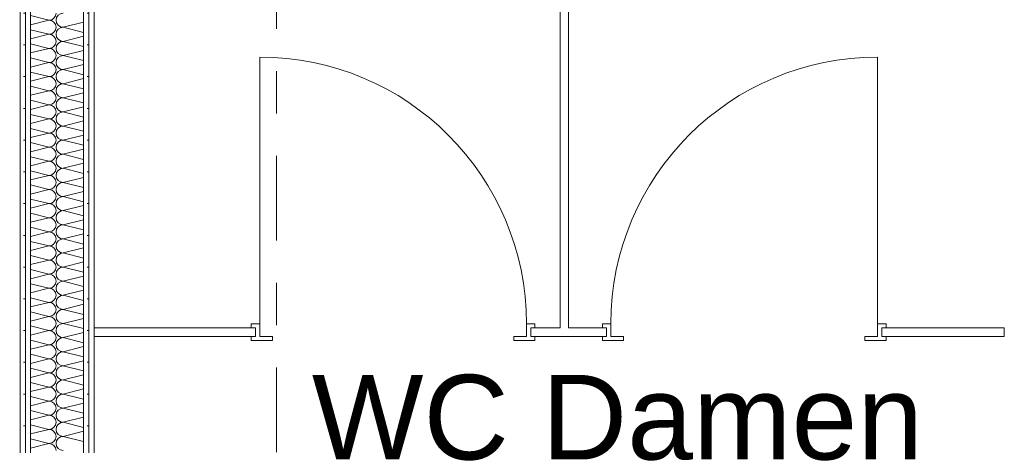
# Model space of a CAD drawing. Header units: metres. Extents: x -167 to 338, y -186 to 508.
# Tile 89 of 256: x 52.15 to 54.47, y 38.86 to 39.86. Entities that reach past the tile are written whole.
import ezdxf
from ezdxf.enums import TextEntityAlignment as Align

# ---------------------------------------------------------------- set-up
doc = ezdxf.new("R2010")
doc.units = ezdxf.units.M
doc.header["$MEASUREMENT"] = 0
doc.linetypes.add('Raster', pattern=[0.4, 0.2, -0.1, 0, -0.1])
for name, color, linetype in [('10 Wand außen', 7, 'Continuous'), ('70 Sanitär Installation', 7, 'Continuous'), ('80 Raum', 7, 'Continuous'), ('90 Achsraster', 7, 'Continuous'), ('94 Genehmigungsplanung Bemaßung', 7, 'Continuous')]:
    doc.layers.add(name, color=color, linetype=linetype)
doc.styles.add('ERSTELLTER_STIL_1', font='arial.ttf')
doc.styles.add('ERSTELLTER_STIL_2', font='arial.ttf')
doc.dimstyles.new('ERSTELLTER_STIL__1', dxfattribs={"dimtxt": 0.25, "dimasz": 0.19, "dimexe": 0.18, "dimexo": 0.1, "dimgap": 0, "dimtad": 1, "dimtih": 1, "dimtoh": 1, "dimzin": 0, "dimdsep": 46, "dimtxsty": 'ERSTELLTER_STIL_1', "dimblk": 'ARROWHEAD_6', "dimblk1": 'ARROWHEAD_6', "dimblk2": 'ARROWHEAD_6', "dimcen": 0.09, "dimclrd": 7, "dimclre": 7, "dimclrt": 7, "dimazin": 0, "dimtfac": 1, "dimtdec": 4, "dimtmove": 0, "dimatfit": 3, "dimfxl": 1, "dimtolj": 1, "dimtzin": 0, "dimarcsym": 0})
doc.dimstyles.new('ERSTELLTER_STIL__2', dxfattribs={"dimtxt": 0.25, "dimasz": 0.19, "dimexe": 0.18, "dimexo": 0.1, "dimgap": 0, "dimtad": 1, "dimzin": 0, "dimdsep": 46, "dimtxsty": 'ERSTELLTER_STIL_1', "dimblk": 'ARROWHEAD_6', "dimblk1": 'ARROWHEAD_6', "dimblk2": 'ARROWHEAD_6', "dimcen": 0.09, "dimclrd": 7, "dimclre": 7, "dimclrt": 7, "dimazin": 0, "dimtfac": 1, "dimtdec": 4, "dimtmove": 0, "dimatfit": 3, "dimfxl": 1, "dimtolj": 1, "dimtzin": 0, "dimarcsym": 0})
pattern_1 = [(0, (27236.132094, 33357.27905), (0, 0.075), [0, -0.075])]

# ---------------------------------------------------------------- blocks, each defined once
blk = doc.blocks.new('WC Damen_0-06_13_1', base_point=(53.5448, 38.5203))
at = {"layer": '80 Raum', "color": 7, "lineweight": 18, "insert": (52.8362, 38.2352), "char_height": 0.2, "attachment_point": 1, "style": 'ERSTELLTER_STIL_1'}
blk.add_mtext('\\A1;{\\pql;\\pt0,0.2;\\fArial|b0|i0|c0|p0;\\W1.000000;7,44\\fArial|b0|i0|c0|p0;\\W1.000000;\\A1{\\H.66x;\\S^  ;}\\fArial|b0|i0|c0|p0;\\W1.000000; m\\fArial|b0|i0|c0|p0;\\W1.000000;\\A1{\\H.66x;\\S2^  ;}}', dxfattribs=at)
at = {"layer": '80 Raum', "color": 7, "lineweight": 18, "style": 'ERSTELLTER_STIL_1'}
for tag, p in [('DUMMY_850', (54.2535, 39.0703)), ('ROOM_NAME', (52.8362, 39.0245)), ('DUMMY_851', (53.3851, 38.6774)), ('ROOM_NUMBER', (52.8362, 38.6317)), ('DUMMY_852', (52.8362, 38.2845))]:
    blk.add_attdef(tag, text='', height=0.2, dxfattribs=at).set_placement(p, align=Align.TOP_LEFT)
blk = doc.blocks.new('*X101', base_point=(27236.1321, 33357.279))
at = {"layer": '10 Wand außen', "color": 8, "linetype": 'Continuous', "lineweight": 18}
for p, q in [((52.1722, 39.8732), (52.2154, 39.8624)), ((52.1722, 39.8516), (52.2154, 39.8624)), ((52.2488, 39.8457), (52.2972, 39.8578)), ((52.1722, 39.8399), (52.2154, 39.829)), ((52.2488, 39.8457), (52.2972, 39.8336)), ((52.1722, 39.8182), (52.2154, 39.829)), ((52.2488, 39.8124), (52.2972, 39.8245)), ((52.2488, 39.8124), (52.2972, 39.8003)), ((52.1722, 39.8065), (52.2154, 39.7957)), ((52.1722, 39.7849), (52.2154, 39.7957)), ((52.2488, 39.779), (52.2972, 39.7911)), ((52.1722, 39.7732), (52.2154, 39.7624)), ((52.2488, 39.779), (52.2972, 39.767)), ((52.1722, 39.7516), (52.2154, 39.7624)), ((52.1722, 39.7399), (52.2154, 39.729)), ((52.2488, 39.7457), (52.2972, 39.7578)), ((52.2488, 39.7457), (52.2972, 39.7336)), ((52.1722, 39.7182), (52.2154, 39.729)), ((52.2488, 39.7124), (52.2972, 39.7245)), ((52.1722, 39.7065), (52.2154, 39.6957)), ((52.1722, 39.6849), (52.2154, 39.6957)), ((52.2488, 39.7124), (52.2972, 39.7003)), ((52.1722, 39.6732), (52.2154, 39.6624)), ((52.2488, 39.679), (52.2972, 39.6911)), ((52.2488, 39.679), (52.2972, 39.667)), ((52.1722, 39.6516), (52.2154, 39.6624)), ((52.2488, 39.6457), (52.2972, 39.6578)), ((52.1722, 39.6399), (52.2154, 39.629)), ((52.1722, 39.6182), (52.2154, 39.629)), ((52.2488, 39.6457), (52.2972, 39.6336)), ((52.2488, 39.6124), (52.2972, 39.6245)), ((52.1722, 39.6065), (52.2154, 39.5957)), ((52.2488, 39.6124), (52.2972, 39.6003)), ((52.1722, 39.5849), (52.2154, 39.5957)), ((52.2488, 39.579), (52.2972, 39.5911)), ((52.2488, 39.579), (52.2972, 39.567)), ((52.1722, 39.5732), (52.2154, 39.5624)), ((52.1722, 39.5516), (52.2154, 39.5624)), ((52.2488, 39.5457), (52.2972, 39.5578)), ((52.1722, 39.5399), (52.2154, 39.529)), ((52.2488, 39.5457), (52.2972, 39.5336)), ((52.1722, 39.5182), (52.2154, 39.529)), ((52.2488, 39.5124), (52.2972, 39.5245)), ((52.2488, 39.5124), (52.2972, 39.5003)), ((52.1722, 39.5065), (52.2154, 39.4957)), ((52.1722, 39.4849), (52.2154, 39.4957)), ((52.2488, 39.479), (52.2972, 39.4911)), ((52.1722, 39.4732), (52.2154, 39.4624)), ((52.1722, 39.4516), (52.2154, 39.4624)), ((52.2488, 39.479), (52.2972, 39.467)), ((52.1722, 39.4399), (52.2154, 39.429)), ((52.2488, 39.4457), (52.2972, 39.4578)), ((52.2488, 39.4457), (52.2972, 39.4336)), ((52.1722, 39.4182), (52.2154, 39.429)), ((52.2488, 39.4124), (52.2972, 39.4245)), ((52.1722, 39.4065), (52.2154, 39.3957)), ((52.1722, 39.3849), (52.2154, 39.3957)), ((52.2488, 39.4124), (52.2972, 39.4003)), ((52.2488, 39.379), (52.2972, 39.3911)), ((52.1722, 39.3732), (52.2154, 39.3624)), ((52.2488, 39.379), (52.2972, 39.367)), ((52.1722, 39.3516), (52.2154, 39.3624)), ((52.2488, 39.3457), (52.2972, 39.3578)), ((52.2488, 39.3457), (52.2972, 39.3336)), ((52.1722, 39.3399), (52.2154, 39.329)), ((52.1722, 39.3182), (52.2154, 39.329)), ((52.2488, 39.3124), (52.2972, 39.3245)), ((52.1722, 39.3065), (52.2154, 39.2957)), ((52.2488, 39.3124), (52.2972, 39.3003)), ((52.1722, 39.2849), (52.2154, 39.2957)), ((52.2488, 39.279), (52.2972, 39.2911)), ((52.2488, 39.279), (52.2972, 39.267)), ((52.1722, 39.2732), (52.2154, 39.2624)), ((52.1722, 39.2516), (52.2154, 39.2624)), ((52.2488, 39.2457), (52.2972, 39.2578)), ((52.1722, 39.2399), (52.2154, 39.229)), ((52.1722, 39.2182), (52.2154, 39.229)), ((52.2488, 39.2457), (52.2972, 39.2336)), ((52.1722, 39.2065), (52.2154, 39.1957)), ((52.2488, 39.2124), (52.2972, 39.2245)), ((52.2488, 39.2124), (52.2972, 39.2003)), ((52.1722, 39.1849), (52.2154, 39.1957)), ((52.2488, 39.179), (52.2972, 39.1911)), ((52.1722, 39.1732), (52.2154, 39.1624)), ((52.1722, 39.1516), (52.2154, 39.1624)), ((52.2488, 39.179), (52.2972, 39.167)), ((52.1722, 39.1399), (52.2154, 39.129)), ((52.2488, 39.1457), (52.2972, 39.1578)), ((52.2488, 39.1457), (52.2972, 39.1336)), ((52.1722, 39.1182), (52.2154, 39.129)), ((52.2488, 39.1124), (52.2972, 39.1245)), ((52.2488, 39.1124), (52.2972, 39.1003)), ((52.1722, 39.1065), (52.2154, 39.0957)), ((52.1722, 39.0849), (52.2154, 39.0957)), ((52.2488, 39.079), (52.2972, 39.0911)), ((52.1722, 39.0732), (52.2154, 39.0624)), ((52.2488, 39.079), (52.2972, 39.067)), ((52.1722, 39.0516), (52.2154, 39.0624)), ((52.2488, 39.0457), (52.2972, 39.0578)), ((52.2488, 39.0457), (52.2972, 39.0336)), ((52.1722, 39.0399), (52.2154, 39.029)), ((52.1722, 39.0182), (52.2154, 39.029)), ((52.2488, 39.0124), (52.2972, 39.0245)), ((52.1722, 39.0065), (52.2154, 38.9957)), ((52.1722, 38.9849), (52.2154, 38.9957)), ((52.2488, 39.0124), (52.2972, 39.0003)), ((52.1722, 38.9732), (52.2154, 38.9624)), ((52.2488, 38.979), (52.2972, 38.9911)), ((52.2488, 38.979), (52.2972, 38.967)), ((52.1722, 38.9516), (52.2154, 38.9624)), ((52.2488, 38.9457), (52.2972, 38.9578)), ((52.1722, 38.9399), (52.2154, 38.929)), ((52.1722, 38.9182), (52.2154, 38.929)), ((52.2488, 38.9457), (52.2972, 38.9336)), ((52.1722, 38.9065), (52.2154, 38.8957)), ((52.2488, 38.9124), (52.2972, 38.9245)), ((52.2488, 38.9124), (52.2972, 38.9003)), ((52.1722, 38.8849), (52.2154, 38.8957)), ((52.2488, 38.879), (52.2972, 38.8911)), ((52.2488, 38.879), (52.2972, 38.867)), ((52.1722, 38.8732), (52.2154, 38.8624)), ((52.1722, 38.8516), (52.2154, 38.8624))]:
    blk.add_line(p, q, dxfattribs=at)
for centre, start, end in [((52.2154, 39.879), 270, 0), ((52.2488, 39.8624), 90, 180), ((52.2154, 39.8457), 0, 90), ((52.2488, 39.8624), 180, 270), ((52.2154, 39.8457), 270, 0), ((52.2488, 39.829), 90, 180), ((52.2154, 39.8124), 0, 90), ((52.2154, 39.8124), 270, 0), ((52.2488, 39.829), 180, 270), ((52.2488, 39.7957), 90, 180), ((52.2154, 39.779), 0, 90), ((52.2488, 39.7957), 180, 270), ((52.2154, 39.779), 270, 0), ((52.2488, 39.7624), 90, 180), ((52.2154, 39.7457), 0, 90), ((52.2154, 39.7457), 270, 0), ((52.2488, 39.7624), 180, 270), ((52.2488, 39.729), 90, 180), ((52.2154, 39.7124), 0, 90), ((52.2488, 39.729), 180, 270), ((52.2154, 39.7124), 270, 0), ((52.2154, 39.679), 0, 90), ((52.2488, 39.6957), 90, 180), ((52.2488, 39.6957), 180, 270), ((52.2154, 39.679), 270, 0), ((52.2488, 39.6624), 90, 180), ((52.2154, 39.6457), 0, 90), ((52.2488, 39.6624), 180, 270), ((52.2154, 39.6457), 270, 0), ((52.2154, 39.6124), 0, 90), ((52.2488, 39.629), 90, 180), ((52.2488, 39.629), 180, 270), ((52.2154, 39.6124), 270, 0), ((52.2488, 39.5957), 90, 180), ((52.2154, 39.579), 0, 90), ((52.2154, 39.579), 270, 0), ((52.2488, 39.5957), 180, 270), ((52.2488, 39.5624), 90, 180), ((52.2154, 39.5457), 0, 90), ((52.2488, 39.5624), 180, 270), ((52.2154, 39.5457), 270, 0), ((52.2488, 39.529), 90, 180), ((52.2154, 39.5124), 0, 90), ((52.2154, 39.5124), 270, 0), ((52.2488, 39.529), 180, 270), ((52.2488, 39.4957), 90, 180), ((52.2154, 39.479), 0, 90), ((52.2488, 39.4957), 180, 270), ((52.2154, 39.479), 270, 0), ((52.2154, 39.4457), 0, 90), ((52.2488, 39.4624), 90, 180), ((52.2488, 39.4624), 180, 270), ((52.2154, 39.4457), 270, 0), ((52.2488, 39.429), 90, 180), ((52.2154, 39.4124), 0, 90), ((52.2488, 39.429), 180, 270), ((52.2154, 39.4124), 270, 0), ((52.2154, 39.379), 0, 90), ((52.2488, 39.3957), 90, 180), ((52.2488, 39.3957), 180, 270), ((52.2154, 39.379), 270, 0), ((52.2488, 39.3624), 90, 180), ((52.2154, 39.3457), 0, 90), ((52.2154, 39.3457), 270, 0), ((52.2488, 39.3624), 180, 270), ((52.2488, 39.329), 90, 180), ((52.2154, 39.3124), 0, 90), ((52.2488, 39.329), 180, 270), ((52.2154, 39.3124), 270, 0), ((52.2488, 39.2957), 90, 180), ((52.2154, 39.279), 0, 90), ((52.2154, 39.279), 270, 0), ((52.2488, 39.2957), 180, 270), ((52.2488, 39.2624), 90, 180), ((52.2154, 39.2457), 0, 90), ((52.2488, 39.2624), 180, 270), ((52.2154, 39.2457), 270, 0), ((52.2154, 39.2124), 0, 90), ((52.2488, 39.229), 90, 180), ((52.2488, 39.229), 180, 270), ((52.2154, 39.2124), 270, 0), ((52.2488, 39.1957), 90, 180), ((52.2154, 39.179), 0, 90), ((52.2488, 39.1957), 180, 270), ((52.2154, 39.179), 270, 0), ((52.2154, 39.1457), 0, 90), ((52.2488, 39.1624), 90, 180), ((52.2488, 39.1624), 180, 270), ((52.2154, 39.1457), 270, 0), ((52.2488, 39.129), 90, 180), ((52.2154, 39.1124), 0, 90), ((52.2154, 39.1124), 270, 0), ((52.2488, 39.129), 180, 270), ((52.2488, 39.0957), 90, 180), ((52.2154, 39.079), 0, 90), ((52.2488, 39.0957), 180, 270), ((52.2154, 39.079), 270, 0), ((52.2488, 39.0624), 90, 180), ((52.2154, 39.0457), 0, 90), ((52.2154, 39.0457), 270, 0), ((52.2488, 39.0624), 180, 270), ((52.2488, 39.029), 90, 180), ((52.2154, 39.0124), 0, 90), ((52.2488, 39.029), 180, 270), ((52.2154, 39.0124), 270, 0), ((52.2154, 38.979), 0, 90), ((52.2488, 38.9957), 90, 180), ((52.2488, 38.9957), 180, 270), ((52.2154, 38.979), 270, 0), ((52.2488, 38.9624), 90, 180), ((52.2154, 38.9457), 0, 90), ((52.2488, 38.9624), 180, 270), ((52.2154, 38.9457), 270, 0), ((52.2154, 38.9124), 0, 90), ((52.2488, 38.929), 90, 180), ((52.2488, 38.929), 180, 270), ((52.2154, 38.9124), 270, 0), ((52.2488, 38.8957), 90, 180), ((52.2154, 38.879), 0, 90), ((52.2154, 38.879), 270, 0), ((52.2488, 38.8957), 180, 270), ((52.2488, 38.8624), 90, 180), ((52.2154, 38.8457), 0, 90), ((52.2488, 38.8624), 180, 270)]:
    blk.add_arc(centre, 0.0167, start, end, dxfattribs=at)
blk = doc.blocks.new('Zargentür 1-Fl 27_10')
at = {"layer": '70 Sanitär Installation', "color": 7, "linetype": 'Continuous', "lineweight": 18}
for p, q in [((0.315, 0.01), (0.315, 0.64)), ((-0.315, 0.01), (-0.335, 0.01)), ((-0.335, 0.01), (-0.335, 0)), ((-0.335, 0), (-0.325, 0)), ((-0.325, 0), (-0.325, -0.02)), ((-0.315, -0.02), (-0.315, 0.01)), ((0.315, -0.02), (0.315, 0.01)), ((0.315, 0.01), (0.335, 0.01)), ((0.335, 0), (0.325, 0)), ((0.325, 0), (0.325, -0.02)), ((0.335, 0.01), (0.335, 0)), ((-0.325, -0.02), (-0.335, -0.02)), ((-0.335, -0.02), (-0.335, -0.03)), ((-0.285, -0.02), (-0.315, -0.02)), ((-0.285, -0.03), (-0.285, -0.02)), ((0.285, -0.03), (0.285, -0.02)), ((0.285, -0.02), (0.315, -0.02)), ((0.325, -0.02), (0.335, -0.02)), ((0.335, -0.02), (0.335, -0.03)), ((-0.335, -0.03), (-0.285, -0.03)), ((0.335, -0.03), (0.285, -0.03))]:
    blk.add_line(p, q, dxfattribs=at)
at = {"layer": '70 Sanitär Installation', "color": 7, "linetype": 'Continuous', "lineweight": 13}
for p, q in [((-0.325, 0), (-0.325, -0.02)), ((-0.325, 0), (-0.325, -0.02)), ((0.325, 0), (0.325, -0.02)), ((0.325, 0), (0.325, -0.02))]:
    blk.add_line(p, q, dxfattribs=at)
blk.add_arc((0.315, 0.01), 0.63, 90, 180, dxfattribs=at)
blk = doc.blocks.new('*D472', base_point=(27236.1321, 33357.279))
at = {"layer": '94 Genehmigungsplanung Bemaßung', "color": 7, "linetype": 'Continuous', "lineweight": 13}
for p, q in [((38.2411, 45.7456), (38.2411, 46.1206)), ((57.8425, 45.7456), (57.8425, 46.1206)), ((38.3411, 46.0331), (38.1411, 45.8331)), ((57.9425, 46.0331), (57.7425, 45.8331)), ((38.2411, 45.9331), (57.8425, 45.9331))]:
    blk.add_line(p, q, dxfattribs=at)
at = {"layer": '94 Genehmigungsplanung Bemaßung', "color": 7, "lineweight": 13, "char_height": 0.25, "attachment_point": 7, "style": 'ERSTELLTER_STIL_1'}
for s, insert in [('\\A1;{\\pql;\\fArial|b0|i0|c0|p0;\\W1.000000;19,60}', (47.4221, 45.9831)), ('\\A1;{\\pql;\\fArial|b0|i0|c0|p0;\\W1.000000;32}', (57.3611, 45.9831))]:
    blk.add_mtext(s, dxfattribs=dict(at, insert=insert))
blk = doc.blocks.new('ARROWHEAD_6')
at = {"color": 0, "linetype": 'Continuous', "lineweight": 0}
for p, q in [((-0.5, -0.5), (0.5, 0.5)), ((0, 0), (-1, 0))]:
    blk.add_line(p, q, dxfattribs=at)
blk = doc.blocks.new('*D483', base_point=(27236.1321, 33357.279))
at = {"layer": '94 Genehmigungsplanung Bemaßung', "color": 7, "linetype": 'Continuous', "lineweight": 13}
for p, q in [((60.8659, 43.7797), (61.0659, 43.5797)), ((61.1534, 43.6797), (60.7784, 43.6797)), ((60.9659, 37.1352), (60.9659, 43.6797)), ((60.8659, 37.2352), (61.0659, 37.0352)), ((61.1534, 37.1352), (60.7784, 37.1352))]:
    blk.add_line(p, q, dxfattribs=at)
at = {"layer": '94 Genehmigungsplanung Bemaßung', "color": 7, "lineweight": 13, "char_height": 0.25, "attachment_point": 7, "rotation": 90, "style": 'ERSTELLTER_STIL_1'}
for s, insert in [('\\A1;{\\pql;\\fArial|b0|i0|c0|p0;\\W1.000000;32}', (60.9159, 43.1983)), ('\\A1;{\\pql;\\fArial|b0|i0|c0|p0;\\W1.000000;6,54\\fArial|b0|i0|c0|p0;\\W1.000000;\\A1{\\H.66x;\\S5^  ;}}', (60.9759, 39.8202))]:
    blk.add_mtext(s, dxfattribs=dict(at, insert=insert))
blk = doc.blocks.new('*D486', base_point=(27236.1321, 33357.279))
at = {"layer": '94 Genehmigungsplanung Bemaßung', "color": 7, "linetype": 'Continuous', "lineweight": 13}
for p, q in [((62.3525, 43.9997), (62.3525, 44.1497)), ((62.4525, 43.8997), (62.2525, 44.0997)), ((62.54, 43.9997), (62.165, 43.9997)), ((62.3525, 28.1797), (62.3525, 43.9997)), ((62.2525, 28.2797), (62.4525, 28.0797)), ((62.54, 28.1797), (62.165, 28.1797))]:
    blk.add_line(p, q, dxfattribs=at)
at = {"layer": '94 Genehmigungsplanung Bemaßung', "color": 7, "lineweight": 13, "insert": (62.3025, 35.6607), "char_height": 0.25, "attachment_point": 7, "rotation": 90, "style": 'ERSTELLTER_STIL_1'}
blk.add_mtext('\\A1;{\\pql;\\fArial|b0|i0|c0|p0;\\W1.000000;15,82}', dxfattribs=at)
blk = doc.blocks.new('*D530', base_point=(27236.1321, 33357.279))
at = {"layer": '94 Genehmigungsplanung Bemaßung', "color": 7, "linetype": 'Continuous', "lineweight": 13}
for p, q in [((52.1472, 45.2094), (52.1472, 45.5844)), ((52.3222, 45.2094), (52.3222, 45.5844)), ((52.2472, 45.4969), (52.0472, 45.2969)), ((52.4222, 45.4969), (52.2222, 45.2969)), ((51.9972, 45.3969), (52.1472, 45.3969)), ((52.1472, 45.3969), (52.3222, 45.3969))]:
    blk.add_line(p, q, dxfattribs=at)
at = {"layer": '94 Genehmigungsplanung Bemaßung', "color": 7, "lineweight": 13, "insert": (51.5399, 45.4327), "char_height": 0.25, "attachment_point": 7, "style": 'ERSTELLTER_STIL_1'}
blk.add_mtext('\\A1;{\\pql;\\fArial|b0|i0|c0|p0;\\W1.000000;17\\fArial|b0|i0|c0|p0;\\W1.000000;\\A1{\\H.66x;\\S5^  ;}}', dxfattribs=at)
blk = doc.blocks.new('*D531', base_point=(27236.1321, 33357.279))
at = {"layer": '94 Genehmigungsplanung Bemaßung', "color": 7, "linetype": 'Continuous', "lineweight": 13}
for p, q in [((52.3222, 45.2094), (52.3222, 45.5844)), ((54.472, 45.2094), (54.472, 45.5844)), ((52.4222, 45.4969), (52.2222, 45.2969)), ((54.572, 45.4969), (54.372, 45.2969)), ((52.3222, 45.3969), (54.472, 45.3969))]:
    blk.add_line(p, q, dxfattribs=at)
at = {"layer": '94 Genehmigungsplanung Bemaßung', "color": 7, "lineweight": 13, "char_height": 0.25, "attachment_point": 7, "style": 'ERSTELLTER_STIL_1'}
for s, insert in [('\\A1;{\\pql;\\fArial|b0|i0|c0|p0;\\W1.000000;17\\fArial|b0|i0|c0|p0;\\W1.000000;\\A1{\\H.66x;\\S5^  ;}}', (53.8648, 45.4327)), ('\\A1;{\\pql;\\fArial|b0|i0|c0|p0;\\W1.000000;2,15}', (52.8098, 45.4469))]:
    blk.add_mtext(s, dxfattribs=dict(at, insert=insert))
blk = doc.blocks.new('Standard-Rastermarker_138')
at = {"layer": '90 Achsraster', "color": 14, "linetype": 'Raster', "lineweight": 18, "true_color": 0xa80000}
blk.add_line((1, 0), (24.6809, 0), dxfattribs=at)
at = {"layer": '90 Achsraster', "color": 14, "lineweight": 18, "true_color": 0xa80000, "style": 'ERSTELLTER_STIL_2'}
for tag, p in [('AC_MarkerText_1_0', (-0.5686, -0.0686)), ('AC_MarkerText_1_1', (25.8123, -0.0686))]:
    blk.add_attdef(tag, text='', height=0.3, rotation=90, dxfattribs=at).set_placement(p, align=Align.TOP_CENTER)

msp = doc.modelspace()

# ---------------------------------------------------------------- hatches: boundary and pattern name
at = {"layer": '10 Wand außen', "linetype": 'Continuous', "lineweight": 13, "true_color": 0x000100}
h = msp.add_hatch(dxfattribs=at)
h.set_pattern_fill('Gipskarton_0001', color=98, style=0, pattern_type=2)
h.set_pattern_definition(pattern_1)
h.paths.add_polyline_path([(52.1472, 40.8378), (52.1472, 37.1381), (52.1597, 37.1381), (52.1597, 40.8378)])
h = msp.add_hatch(dxfattribs=at)
h.set_pattern_fill('Gipskarton_0001', color=98, style=0, pattern_type=2)
h.set_pattern_definition(pattern_1)
h.paths.add_polyline_path([(52.1597, 40.8253), (52.1597, 37.1381), (52.1722, 37.1381), (52.1722, 40.8253)])
h = msp.add_hatch(dxfattribs=at)
h.set_pattern_fill('Gipskarton_0001', color=98, style=0, pattern_type=2)
h.set_pattern_definition(pattern_1)
h.paths.add_polyline_path([(52.2972, 40.6878), (52.2972, 37.1381), (52.3097, 37.1381), (52.3097, 40.6878)])
h = msp.add_hatch(dxfattribs=at)
h.set_pattern_fill('Gipskarton_0001', color=98, style=0, pattern_type=2)
h.set_pattern_definition(pattern_1)
h.paths.add_polyline_path([(52.3097, 40.6003), (52.3097, 37.1381), (52.3222, 37.1381), (52.3222, 40.6003)])

# ---------------------------------------------------------------- linework, layer by layer
at = {"layer": '10 Wand außen', "color": 7, "linetype": 'Continuous', "lineweight": 13}
for p, q in [((52.1597, 40.8253), (52.1597, 37.1381)), ((52.1722, 40.7003), (52.1722, 37.1381)), ((52.2972, 37.1381), (52.2972, 40.7003)), ((52.3097, 37.1381), (52.3097, 40.6003))]:
    msp.add_line(p, q, dxfattribs=at)
at = {"layer": '10 Wand außen', "color": 7, "linetype": 'Continuous', "lineweight": 13, "flags": 128}
for points in [[(52.1472, 40.8503), (52.1472, 37.1381)], [(52.3222, 37.1381), (52.3222, 40.6003)]]:
    msp.add_lwpolyline(points, dxfattribs=at)
at = {"layer": '70 Sanitär Installation', "color": 7, "linetype": 'Continuous', "lineweight": 13}
for p, q in [((52.7031, 39.1353), (52.7031, 39.1153)), ((53.3531, 39.1353), (53.3531, 39.1153)), ((53.5324, 39.1353), (53.5324, 39.1153)), ((54.1824, 39.1353), (54.1824, 39.1153))]:
    msp.add_line(p, q, dxfattribs=at)
at = {"layer": '70 Sanitär Installation', "color": 7, "linetype": 'Continuous', "lineweight": 13, "flags": 128}
for points in [[(53.4225, 40.5943), (53.4225, 39.1353)], [(53.4425, 39.1353), (53.4425, 40.5943)], [(52.7031, 39.1353), (52.3222, 39.1353)], [(52.3222, 39.1353), (52.3222, 39.1153)], [(53.4225, 39.1353), (53.3531, 39.1353)], [(53.5324, 39.1353), (53.4425, 39.1353)], [(54.4712, 39.1353), (54.1824, 39.1353)], [(54.4712, 39.1153), (54.4712, 39.1353)], [(52.3222, 39.1153), (52.7031, 39.1153)], [(53.3531, 39.1153), (53.5324, 39.1153)], [(54.1824, 39.1153), (54.4712, 39.1153)]]:
    msp.add_lwpolyline(points, dxfattribs=at)

# ---------------------------------------------------------------- block references
at = {"layer": '10 Wand außen', "color": 7, "lineweight": 35}
msp.add_blockref('*X101', (27236.1321, 33357.279), dxfattribs=at)
at = {"layer": '70 Sanitär Installation', "color": 7, "linetype": 'Continuous', "lineweight": 18, "xscale": -1}
msp.add_blockref('Zargentür 1-Fl 27_10', (53.0281, 39.1353), dxfattribs=at)
at = {"layer": '70 Sanitär Installation', "color": 7, "linetype": 'Continuous', "lineweight": 18}
msp.add_blockref('Zargentür 1-Fl 27_10', (53.8574, 39.1353), dxfattribs=at)
at = {"layer": '80 Raum', "color": 7, "linetype": 'Continuous', "lineweight": 18}
msp.add_blockref('WC Damen_0-06_13_1', (53.5448, 38.5203), dxfattribs=at).add_auto_attribs({'ROOM_NAME': 'WC Damen', 'ROOM_NUMBER': '0-06'})
at = {"layer": '90 Achsraster', "color": 7, "linetype": 'Continuous', "lineweight": 18, "rotation": 270}
msp.add_blockref('Standard-Rastermarker_138', (52.7525, 47.5416), dxfattribs=at)

# ---------------------------------------------------------------- dimensions: what is measured, and where the dimension line sits
at = {"layer": '94 Genehmigungsplanung Bemaßung', "color": 7, "linetype": 'Continuous', "lineweight": 13}
for base, p1, p2, picture, middle in [((52.3221561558, 45.3968778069), (52.1471561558, 38.9942035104), (52.3221561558, 38.9067035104), '*D530', (52.0667726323, 45.5718778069)), ((54.472, 45.3969), (52.3222, 38.9067), (54.472, 40.8503), '*D531', (53.1335, 45.5719)), ((57.8425, 45.9331), (38.2411, 36.0897), (57.8425, 43.6597), '*D472', (47.8409, 46.1081))]:
    dim = msp.add_linear_dim(base=base, p1=p1, p2=p2, dimstyle='ERSTELLTER_STIL__1', dxfattribs=at)
    dim.commit()
    dim.dimension.update_dxf_attribs({"geometry": picture, "text_midpoint": middle, "dimtype": 160})
for base, p1, p2, picture, middle in [((62.3525, 43.9997), (58.1625, 28.1797), (47.9546, 43.9997), '*D486', (62.1775, 36.0795)), ((60.9659, 43.6797), (48.0368, 37.1352), (57.5039, 43.6797), '*D483', (60.7909, 40.4804))]:
    dim = msp.add_linear_dim(base=base, p1=p1, p2=p2, angle=90, dimstyle='ERSTELLTER_STIL__2', dxfattribs=at)
    dim.commit()
    dim.dimension.update_dxf_attribs({"geometry": picture, "text_midpoint": middle, "dimtype": 160, "text_rotation": 90})

doc.saveas('drawing.dxf')
